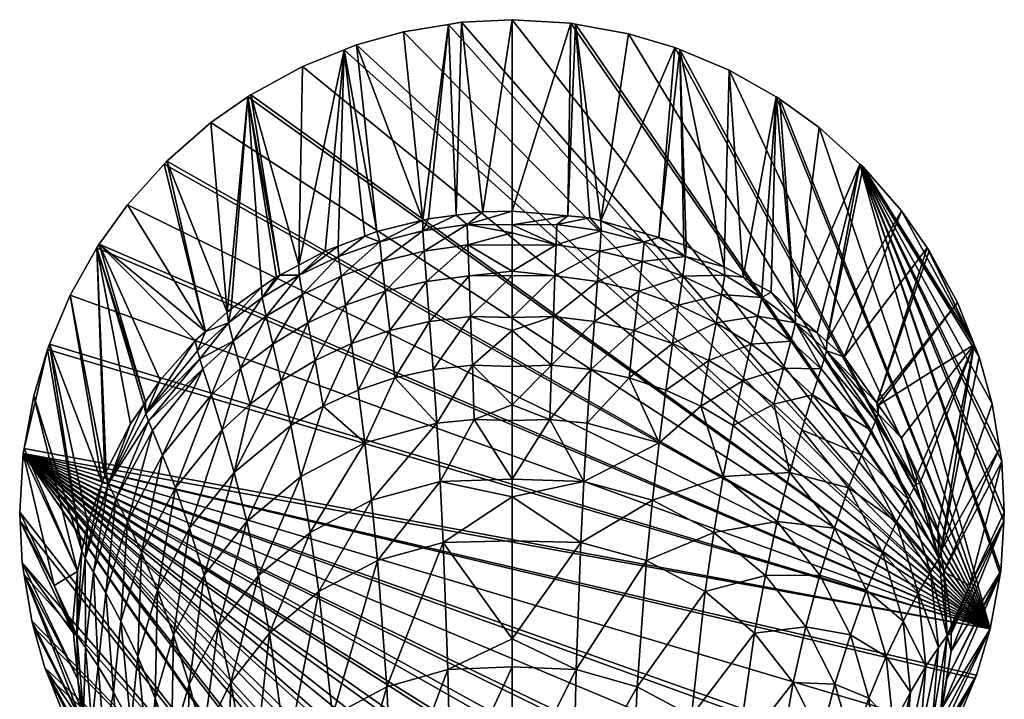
# Model space of a CAD drawing. Extents: x -0.027 to 0.027, y -0.127 to 0.027.
# Tile 11 of 11: x -0.027 to 0.027, y -0.01 to 0.027. Entities that reach past the tile are written whole.
import ezdxf

# ---------------------------------------------------------------- set-up
doc = ezdxf.new("R2010")
doc.units = 0
doc.layers.add('mesh', color=7, linetype='CONTINUOUS')

msp = doc.modelspace()

# ---------------------------------------------------------------- meshes
at = {"layer": 'mesh'}
mesh = msp.add_polyface(dxfattribs=at)
corners = [(-0.004986, 0.016309, 0.102937), (-0.006059, 0.026822), (-0.00355, 0.027235), (-0.008679, 0.026094), (-0.007552, 0.015675, 0.102565), (-0.009371, 0.025817), (-0.008222, 0.015422, 0.102418), (-0.001628, 0.016766, 0.103209), (0, 0.0275), (0, 0.016819, 0.103241), (-0.00283, 0.027353), (-0.003111, 0.016582, 0.103099), (-0.004666, 0.016388, 0.102984), (-0.009717, 0.014855, 0.10209), (-0.010429, 0.014585, 0.101934), (-0.004976, 0.015708, 0.106593), (-0.002504, 0.016072, 0.106827), (0, 0.016038, 0.106885), (-0.002465, 0.014921, 0.110352), (0, 0.014903, 0.110402), (0, 0.013466, 0.113423), (0, 0.015598, 0.10894), (-0.007385, 0.015104, 0.106221), (-0.002399, 0.013197, 0.113631), (-0.004771, 0.012885, 0.113371), (-0.0097, 0.014274, 0.105715), (-0.009551, 0.013182, 0.109183), (-0.007272, 0.013993, 0.10971), (-0.0049, 0.014577, 0.110101), (-0.007081, 0.012335, 0.112967), (-0.011895, 0.01323, 0.105084), (0.026719, -0.006502), (-0.011702, 0.024885), (-0.014589, 0.023309)]
mesh.append_faces([[corners[k] for k in face] for face in [(0, 1, 2, 2), (0, 3, 1, 1), (4, 3, 0, 0), (4, 5, 3, 3), (6, 5, 4, 4), (7, 8, 9, 9), (7, 10, 8, 8), (11, 10, 7, 7), (11, 2, 10, 10), (12, 2, 11, 11), (12, 0, 2, 2), (5, 13, 14, 14), (6, 13, 5, 5), (15, 12, 11, 11), (16, 9, 17, 17), (16, 7, 9, 9), (18, 19, 20, 20), (18, 21, 19, 19), (22, 4, 0, 0), (23, 18, 20, 20), (23, 24, 18, 18), (22, 6, 4, 4), (22, 25, 6, 6), (26, 25, 22, 22), (15, 0, 12, 12), (15, 22, 0, 0), (27, 22, 15, 15), (27, 26, 22, 22), (16, 11, 7, 7), (16, 15, 11, 11), (28, 15, 16, 16), (28, 27, 15, 15), (29, 27, 28, 28), (28, 18, 24, 24), (16, 18, 28, 28), (16, 21, 18, 18), (17, 21, 16, 16), (25, 13, 6, 6), (25, 30, 13, 13), (31, 32, 33, 33), (31, 5, 32, 32)]])
mesh = msp.add_polyface(dxfattribs=at)
corners = [(0.00497, 0.016265, 0.102922), (0.003553, 0.027253), (0.006502, 0.026719), (0.009378, 0.025833), (0.011853, 0.013711, 0.101447), (0.009726, 0.014871, 0.102117), (0.012125, 0.024682), (0.009095, 0.025952), (0.008203, 0.015339, 0.102387), (0.009603, 0.014938, 0.102155), (0.003284, 0.027302), (0, 0.016819, 0.103241), (0, 0.0275), (0.00311, 0.016551, 0.103086), (0.004343, 0.016445, 0.103025), (0.002465, 0.014921, 0.110352), (0, 0.014903, 0.110402), (0, 0.015598, 0.10894), (0, 0.016038, 0.106885), (0.002504, 0.016072, 0.106827), (0.004976, 0.015708, 0.106593), (0.007385, 0.015104, 0.106221), (0.0097, 0.014274, 0.105715), (0.007272, 0.013993, 0.10971), (0.0049, 0.014577, 0.110101), (0.004771, 0.012885, 0.113371), (0.002399, 0.013197, 0.113631), (0, 0.013466, 0.113423), (0.026719, -0.006502), (-0.006059, 0.026822), (-0.008679, 0.026094), (-0.00355, 0.027235), (-0.00283, 0.027353)]
mesh.append_faces([[corners[k] for k in face] for face in [(0, 1, 2, 2), (3, 4, 5, 5), (6, 4, 3, 3), (7, 0, 2, 2), (7, 8, 0, 0), (3, 8, 7, 7), (3, 9, 8, 8), (5, 9, 3, 3), (10, 11, 12, 12), (10, 13, 11, 11), (1, 13, 10, 10), (1, 14, 13, 13), (0, 14, 1, 1), (15, 16, 17, 17), (18, 15, 17, 17), (14, 19, 13, 13), (14, 20, 19, 19), (0, 20, 14, 14), (0, 21, 20, 20), (8, 21, 0, 0), (8, 22, 21, 21), (9, 22, 8, 8), (22, 5, 4, 4), (9, 5, 22, 22), (23, 21, 22, 22), (24, 21, 23, 23), (24, 20, 21, 21), (15, 20, 24, 24), (15, 19, 20, 20), (18, 19, 15, 15), (18, 13, 19, 19), (11, 13, 18, 18), (25, 24, 23, 23), (26, 15, 24, 24), (27, 15, 26, 26), (27, 16, 15, 15), (28, 29, 30, 30), (28, 31, 29, 29), (28, 32, 31, 31), (28, 10, 12, 12), (28, 1, 10, 10)]])
mesh = msp.add_polyface(dxfattribs=at)
corners = [(0.023959, -0.002165, 0.092281), (0.025817, 0.009372), (0.026094, 0.008679), (0.02047, 0.00597, 0.096977), (0.020372, 0.006108, 0.097057), (0.024885, 0.011702), (0.021761, 0.004148, 0.095926), (0.022603, 0.002036, 0.094706), (0.018548, 0.008682, 0.098543), (0.02319, 0.01476), (0.015843, 0.010579, 0.103492), (0.015826, 0.011086, 0.099931), (0.017038, 0.010016, 0.099313), (0.017566, 0.009013, 0.102554), (0.017592, 0.009526, 0.099031), (0.020456, 0.005496, 0.100448), (0.017439, 0.008571, 0.104261), (0.020296, 0.005082, 0.102129), (0.020083, 0.004565, 0.103776), (0.017265, 0.008016, 0.10593), (0.01558, 0.009555, 0.106893), (0.013724, 0.010942, 0.107763), (0.016792, 0.006549, 0.10911), (0.015159, 0.008045, 0.11009), (0.013358, 0.009392, 0.110977), (0.011399, 0.01057, 0.11176), (0.014619, 0.006043, 0.112992), (0.01235, 0.004842, 0.116434), (0.012885, 0.007339, 0.113887), (0.010997, 0.00847, 0.114677), (0.010541, 0.005922, 0.117223), (0.019437, 0.019436), (0.027235, 0.00355), (0.026822, 0.006058), (0.0275, 0), (0.027353, 0.00283), (0.027302, -0.003284), (0.02747, -0.00049), (0, 0.0275), (-0.00283, 0.027353), (0.026719, -0.006502), (0.012125, 0.024682), (0.009378, 0.025833), (0.017166, 0.021483), (0.014969, 0.023067), (0.006502, 0.026719), (0.003553, 0.027253)]
mesh.append_faces([[corners[k] for k in face] for face in [(0, 1, 2, 2), (3, 4, 5, 5), (1, 3, 5, 5), (1, 6, 3, 3), (7, 6, 1, 1), (8, 9, 4, 4), (10, 11, 12, 12), (13, 14, 8, 8), (13, 12, 14, 14), (4, 3, 15, 15), (13, 10, 12, 12), (13, 16, 10, 10), (17, 16, 13, 13), (18, 16, 17, 17), (19, 16, 18, 18), (19, 10, 16, 16), (20, 10, 19, 19), (20, 21, 10, 10), (22, 19, 18, 18), (23, 19, 22, 22), (23, 20, 19, 19), (24, 20, 23, 23), (24, 21, 20, 20), (25, 21, 24, 24), (13, 15, 17, 17), (13, 4, 15, 15), (8, 4, 13, 13), (26, 27, 28, 28), (29, 28, 30, 30), (26, 23, 22, 22), (28, 23, 26, 26), (28, 24, 23, 23), (29, 24, 28, 28), (29, 25, 24, 24), (31, 32, 33, 33), (31, 34, 35, 35), (36, 37, 31, 31), (38, 39, 40, 40), (41, 42, 40, 40), (43, 44, 40, 40), (45, 46, 40, 40)]])
mesh = msp.add_polyface(dxfattribs=at)
corners = [(0.015826, 0.011086, 0.099931), (0.014758, 0.023186), (0.014969, 0.023067), (0.017592, 0.009526, 0.099031), (0.017038, 0.010016, 0.099313), (0.019437, 0.019436), (0.020372, 0.006108, 0.097057), (0.023309, 0.014589), (0.024885, 0.011702), (0.02319, 0.01476), (0.018548, 0.008682, 0.098543), (0.021752, 0.016824), (0.019607, 0.019282), (0.014472, 0.012281, 0.100621), (0.017166, 0.021483), (0.012125, 0.024682), (0.012913, 0.013132, 0.101112), (0.011853, 0.013711, 0.101447), (0.013982, 0.012548, 0.100775), (0.013724, 0.010942, 0.107763), (0.013949, 0.011991, 0.10434), (0.015843, 0.010579, 0.103492), (0.011895, 0.01323, 0.105084), (0.0097, 0.014274, 0.105715), (0.011708, 0.012159, 0.108531), (0.009551, 0.013182, 0.109183), (0.011399, 0.01057, 0.11176), (0.025817, 0.009372), (0.026822, 0.006058), (0.026094, 0.008679), (0.027353, 0.00283), (0.027235, 0.00355), (0.026719, -0.006502), (0.009095, 0.025952), (0.006502, 0.026719), (0.009378, 0.025833)]
mesh.append_faces([[corners[k] for k in face] for face in [(0, 1, 2, 2), (3, 4, 5, 5), (6, 7, 8, 8), (6, 9, 7, 7), (10, 11, 9, 9), (3, 11, 10, 10), (3, 12, 11, 11), (5, 12, 3, 3), (13, 1, 0, 0), (0, 5, 4, 4), (0, 14, 5, 5), (2, 14, 0, 0), (15, 16, 17, 17), (1, 16, 15, 15), (1, 18, 16, 16), (13, 18, 1, 1), (19, 20, 21, 21), (21, 13, 0, 0), (20, 13, 21, 21), (20, 18, 13, 13), (20, 16, 18, 18), (22, 16, 20, 20), (22, 17, 16, 16), (23, 17, 22, 22), (24, 20, 19, 19), (24, 22, 20, 20), (25, 22, 24, 24), (26, 24, 19, 19), (27, 9, 11, 11), (27, 7, 9, 9), (8, 7, 27, 27), (5, 28, 29, 29), (30, 31, 5, 5), (27, 5, 29, 29), (27, 12, 5, 5), (11, 12, 27, 27), (32, 1, 15, 15), (32, 2, 1, 1), (32, 33, 34, 34), (32, 35, 33, 33), (14, 32, 5, 5)]])
mesh = msp.add_polyface(dxfattribs=at)
corners = [(0.002399, 0.013197, 0.113631), (0, 0.013227, 0.113717), (0, 0.013466, 0.113423), (0.009551, 0.013182, 0.109183), (0.0097, 0.014274, 0.105715), (0.011895, 0.01323, 0.105084), (0.007272, 0.013993, 0.10971), (0.0093, 0.011558, 0.112428), (0.011708, 0.012159, 0.108531), (0.011399, 0.01057, 0.11176), (0.007081, 0.012335, 0.112967), (0.004771, 0.012885, 0.113371), (0.0049, 0.014577, 0.110101), (0.002312, 0.010929, 0.116562), (0, 0.010144, 0.117501), (0, 0.010873, 0.116607), (0.002213, 0.008215, 0.11909), (0.0046, 0.010657, 0.1163), (0, 0.008129, 0.119095), (0, 0.005995, 0.120784), (0.002112, 0.005173, 0.121227), (0.00683, 0.010147, 0.115894), (0.004407, 0.007978, 0.118835), (0.006545, 0.007508, 0.118433), (0.008972, 0.009413, 0.11535), (0.008599, 0.006817, 0.117893), (0.010997, 0.00847, 0.114677), (0.004208, 0.004964, 0.120981), (0.008216, 0.003874, 0.120056), (0.010541, 0.005922, 0.117223), (-0.019436, 0.019437), (-0.021483, 0.017166), (0.026719, -0.006502), (-0.014589, 0.023309), (-0.01476, 0.02319), (-0.016824, 0.021752), (-0.008679, 0.026094), (-0.009371, 0.025817)]
mesh.append_faces([[corners[k] for k in face] for face in [(0, 1, 2, 2), (3, 4, 5, 5), (6, 4, 3, 3), (7, 8, 9, 9), (7, 3, 8, 8), (10, 3, 7, 7), (10, 6, 3, 3), (11, 6, 10, 10), (0, 12, 11, 11), (13, 14, 15, 15), (13, 16, 14, 14), (17, 16, 13, 13), (16, 18, 14, 14), (16, 19, 18, 18), (20, 19, 16, 16), (21, 22, 17, 17), (21, 23, 22, 22), (24, 23, 21, 21), (24, 25, 23, 23), (26, 25, 24, 24), (23, 27, 22, 22), (25, 28, 23, 23), (26, 29, 25, 25), (22, 16, 17, 17), (22, 20, 16, 16), (27, 20, 22, 22), (24, 9, 26, 26), (24, 7, 9, 9), (21, 7, 24, 24), (21, 10, 7, 7), (17, 10, 21, 21), (17, 11, 10, 10), (13, 11, 17, 17), (13, 0, 11, 11), (15, 0, 13, 13), (15, 1, 0, 0), (30, 31, 32, 32), (33, 34, 32, 32), (34, 35, 32, 32), (36, 37, 32, 32)]])
mesh = msp.add_polyface(dxfattribs=at)
corners = [(-0.009371, 0.025817), (-0.010429, 0.014585, 0.101934), (-0.011915, 0.0138, 0.101484), (-0.019282, 0.019607), (-0.017113, 0.010099, 0.09936), (-0.019436, 0.019437), (-0.015919, 0.011166, 0.099974), (-0.016824, 0.021752), (-0.01476, 0.02319), (-0.015696, 0.011366, 0.100089), (-0.013984, 0.012564, 0.100775), (-0.011702, 0.024885), (-0.014589, 0.023309), (-0.012973, 0.013241, 0.101163), (-0.013153, 0.013146, 0.101109), (-0.021483, 0.017166), (-0.023067, 0.014969), (-0.017689, 0.009585, 0.099064), (-0.020465, 0.006172, 0.097093), (-0.023186, 0.014759), (-0.019644, 0.007372, 0.097786), (-0.022741, 0.002078, 0.09473), (-0.024682, 0.012125), (-0.015843, 0.010579, 0.103492), (-0.011895, 0.01323, 0.105084), (-0.009717, 0.014855, 0.10209), (-0.013949, 0.011991, 0.10434), (-0.017566, 0.009013, 0.102554), (-0.017439, 0.008571, 0.104261), (-0.011399, 0.01057, 0.11176), (-0.013358, 0.009392, 0.110977), (-0.011708, 0.012159, 0.108531), (-0.013724, 0.010942, 0.107763), (-0.01558, 0.009555, 0.106893), (-0.015159, 0.008045, 0.11009), (-0.0097, 0.014274, 0.105715)]
mesh.append_faces([[corners[k] for k in face] for face in [(0, 1, 2, 2), (3, 4, 5, 5), (3, 6, 4, 4), (7, 6, 3, 3), (8, 6, 7, 7), (8, 9, 6, 6), (10, 9, 8, 8), (2, 11, 0, 0), (2, 12, 11, 11), (13, 12, 2, 2), (13, 8, 12, 12), (14, 8, 13, 13), (14, 10, 8, 8), (4, 15, 5, 5), (4, 16, 15, 15), (17, 16, 4, 4), (16, 18, 19, 19), (17, 20, 16, 16), (19, 21, 22, 22), (23, 6, 9, 9), (24, 2, 1, 1), (25, 24, 1, 1), (10, 23, 9, 9), (26, 14, 13, 13), (23, 4, 6, 6), (23, 27, 4, 4), (28, 27, 23, 23), (29, 30, 31, 31), (24, 13, 2, 2), (24, 26, 13, 13), (32, 26, 24, 24), (32, 33, 26, 26), (34, 33, 32, 32), (26, 10, 14, 14), (26, 23, 10, 10), (33, 23, 26, 26), (33, 28, 23, 23), (31, 24, 35, 35), (31, 32, 24, 24), (30, 32, 31, 31), (30, 34, 32, 32)]])
mesh = msp.add_polyface(dxfattribs=at)
corners = [(-0.002312, 0.010929, 0.116562), (0, 0.010873, 0.116607), (0, 0.010144, 0.117501), (0, 0.013227, 0.113717), (0, 0.008129, 0.119095), (-0.002213, 0.008215, 0.11909), (-0.004407, 0.007978, 0.118835), (-0.004208, 0.004964, 0.120981), (-0.0046, 0.010657, 0.1163), (-0.004771, 0.012885, 0.113371), (-0.002399, 0.013197, 0.113631), (-0.00683, 0.010147, 0.115894), (-0.006545, 0.007508, 0.118433), (-0.008599, 0.006817, 0.117893), (-0.008216, 0.003874, 0.120056), (-0.009551, 0.013182, 0.109183), (-0.011708, 0.012159, 0.108531), (-0.0097, 0.014274, 0.105715), (-0.011399, 0.01057, 0.11176), (0, 0.005995, 0.120784), (0, 0.005113, 0.121265), (-0.002112, 0.005173, 0.121227), (-0.0093, 0.011558, 0.112428), (-0.007272, 0.013993, 0.10971), (-0.010997, 0.00847, 0.114677), (-0.007081, 0.012335, 0.112967), (-0.008972, 0.009413, 0.11535), (-0.010541, 0.005922, 0.117223), (0, 0.013466, 0.113423), (-0.0049, 0.014577, 0.110101), (0.026719, -0.006502), (-0.021483, 0.017166), (-0.023067, 0.014969), (-0.019282, 0.019607), (-0.019436, 0.019437), (-0.016824, 0.021752)]
mesh.append_faces([[corners[k] for k in face] for face in [(0, 1, 2, 2), (0, 3, 1, 1), (2, 4, 5, 5), (5, 0, 2, 2), (5, 6, 0, 0), (7, 6, 5, 5), (8, 9, 10, 10), (8, 11, 9, 9), (12, 11, 8, 8), (12, 13, 11, 11), (14, 13, 12, 12), (15, 16, 17, 17), (18, 16, 15, 15), (19, 20, 21, 21), (5, 21, 7, 7), (5, 19, 21, 21), (4, 19, 5, 5), (22, 15, 23, 23), (22, 18, 15, 15), (24, 18, 22, 22), (25, 22, 23, 23), (26, 22, 25, 25), (26, 24, 22, 22), (27, 24, 26, 26), (12, 7, 14, 14), (12, 6, 7, 7), (8, 6, 12, 12), (8, 0, 6, 6), (10, 0, 8, 8), (10, 3, 0, 0), (28, 3, 10, 10), (27, 13, 14, 14), (26, 13, 27, 27), (26, 11, 13, 13), (25, 11, 26, 26), (25, 9, 11, 11), (29, 9, 25, 25), (30, 31, 32, 32), (30, 33, 34, 34), (30, 35, 33, 33)]])
mesh = msp.add_polyface(dxfattribs=at)
corners = [(0.025572, -0.004097, 0.058595), (0.0275, 0), (0.02747, -0.00049), (0.024538, -0.006763, 0.089626), (0.024527, -0.007755, 0.089053), (0.027302, -0.003284), (0.027268, -0.003472), (0.024282, -0.00931, 0.088156), (0.024543, -0.006287, 0.089901), (0.024123, -0.003323, 0.091612), (0.027353, 0.00283), (0.027235, 0.00355), (0.023959, -0.002165, 0.092281), (0.026822, 0.006058), (0.026094, 0.008679), (0.025817, 0.009372), (0.022778, 0.001597, 0.094453), (0.022603, 0.002036, 0.094706), (0.023783, -0.000925, 0.092997), (0.020083, 0.004565, 0.103776), (0.020296, 0.005082, 0.102129), (0.022124, 0.000733, 0.101384), (0.021761, 0.004148, 0.095926), (0.020456, 0.005496, 0.100448), (0.02047, 0.00597, 0.096977), (0.022555, 0.001584, 0.098104), (0.023849, -0.002584, 0.095605), (0.024312, -0.006889, 0.093023), (0.021485, -0.000533, 0.104495), (0.023379, -0.003347, 0.098838), (0.022692, -0.0045, 0.101913), (0.019517, 0.003193, 0.106921), (0.019803, -0.00436, 0.109908), (0.020688, -0.002239, 0.107356), (0.021841, -0.006073, 0.104757), (0.019437, 0.019436), (0.026719, -0.006502)]
mesh.append_faces([[corners[k] for k in face] for face in [(0, 1, 2, 2), (2, 3, 0, 0), (2, 4, 3, 3), (5, 4, 2, 2), (6, 7, 5, 5), (0, 8, 9, 9), (10, 1, 0, 0), (9, 10, 0, 0), (9, 11, 10, 10), (12, 11, 9, 9), (12, 13, 11, 11), (14, 13, 12, 12), (15, 16, 17, 17), (15, 18, 16, 16), (12, 18, 15, 15), (19, 20, 21, 21), (22, 23, 24, 24), (22, 25, 23, 23), (17, 25, 22, 22), (16, 25, 17, 17), (16, 26, 25, 25), (18, 26, 16, 16), (27, 9, 8, 8), (26, 9, 27, 27), (26, 12, 9, 9), (18, 12, 26, 26), (28, 29, 30, 30), (28, 21, 29, 29), (31, 21, 28, 28), (31, 19, 21, 21), (29, 26, 27, 27), (21, 26, 29, 29), (21, 25, 26, 26), (20, 25, 21, 21), (20, 23, 25, 25), (32, 33, 34, 34), (33, 30, 34, 34), (33, 28, 30, 30), (35, 6, 5, 5), (35, 2, 1, 1), (35, 36, 6, 6)]])
mesh = msp.add_polyface(dxfattribs=at)
corners = [(-0.023186, 0.014759), (-0.020567, 0.006022, 0.097007), (-0.021313, 0.004932, 0.096377), (-0.020465, 0.006172, 0.097093), (-0.023067, 0.014969), (-0.019644, 0.007372, 0.097786), (-0.024682, 0.012125), (-0.022895, 0.001645, 0.094479), (-0.025833, 0.009378), (-0.022674, 0.002268, 0.09484), (-0.022741, 0.002078, 0.09473), (-0.024032, -0.002158, 0.092281), (-0.025952, 0.009095), (-0.026719, 0.006502), (-0.017689, 0.009585, 0.099064), (-0.020456, 0.005496, 0.100448), (-0.017566, 0.009013, 0.102554), (-0.017113, 0.010099, 0.09936), (-0.022555, 0.001584, 0.098104), (-0.017439, 0.008571, 0.104261), (-0.020296, 0.005082, 0.102129), (-0.012885, 0.007339, 0.113887), (-0.013358, 0.009392, 0.110977), (-0.011399, 0.01057, 0.11176), (-0.014619, 0.006043, 0.112992), (-0.015512, 0.002217, 0.114554), (-0.019517, 0.003193, 0.106921), (-0.020083, 0.004565, 0.103776), (-0.017265, 0.008016, 0.10593), (-0.010997, 0.00847, 0.114677), (-0.01235, 0.004842, 0.116434), (-0.015159, 0.008045, 0.11009), (-0.016792, 0.006549, 0.10911), (-0.01558, 0.009555, 0.106893), (-0.016189, 0.004601, 0.112005), (-0.018804, 0.001362, 0.109799), (-0.010541, 0.005922, 0.117223), (-0.011801, 0.00199, 0.118612), (-0.027253, 0.003553), (0.026719, -0.006502)]
mesh.append_faces([[corners[k] for k in face] for face in [(0, 1, 2, 2), (0, 3, 1, 1), (4, 5, 3, 3), (6, 7, 8, 8), (0, 9, 10, 10), (2, 9, 0, 0), (11, 12, 8, 8), (11, 13, 12, 12), (14, 15, 5, 5), (14, 16, 15, 15), (17, 16, 14, 14), (15, 3, 5, 5), (15, 1, 3, 3), (18, 1, 15, 15), (19, 15, 16, 16), (20, 15, 19, 19), (21, 22, 23, 23), (21, 24, 22, 22), (25, 24, 21, 21), (26, 27, 28, 28), (29, 21, 23, 23), (30, 21, 29, 29), (30, 25, 21, 21), (31, 32, 33, 33), (34, 32, 31, 31), (34, 35, 32, 32), (36, 30, 29, 29), (37, 30, 36, 36), (32, 28, 33, 33), (32, 26, 28, 28), (28, 19, 33, 33), (28, 20, 19, 19), (27, 20, 28, 28), (24, 31, 22, 22), (24, 34, 31, 31), (25, 34, 24, 24), (38, 12, 13, 13), (39, 8, 12, 12), (39, 6, 8, 8), (39, 4, 0, 0)]])
mesh = msp.add_polyface(dxfattribs=at)
corners = [(0.003848, -0.001691, 0.124304), (0, -0.001591, 0.124495), (0, 0.000865, 0.123578), (0.003581, -0.008785, 0.126708), (0, -0.008634, 0.126934), (0, -0.007063, 0.126537), (0, -0.01587, 0.128761), (0.006992, -0.00974, 0.125833), (0.00342, -0.01607, 0.128549), (0.010033, -0.011371, 0.124447), (0.006662, -0.017008, 0.12767), (0.01258, -0.013535, 0.122652), (0.00954, -0.018559, 0.126288), (0.007518, -0.002688, 0.123413), (0.010797, -0.004425, 0.122004), (0.013551, -0.006747, 0.120177), (0.011801, 0.00199, 0.118612), (0.008216, 0.003874, 0.120056), (0.010541, 0.005922, 0.117223), (0.006545, 0.007508, 0.118433), (0.004208, 0.004964, 0.120981), (0.008599, 0.006817, 0.117893), (0.002112, 0.005173, 0.121227), (0, 0.005113, 0.121265), (0, 0.005995, 0.120784), (0, 0.001838, 0.123049), (0.004018, 0.001717, 0.122785), (0.00785, 0.000682, 0.121878), (0.011276, -0.001123, 0.120452), (0.01235, 0.004842, 0.116434), (0.012885, 0.007339, 0.113887), (0.014156, -0.003537, 0.118605), (-0.027302, 0.003284), (0.023067, -0.014969), (0.023253, -0.014641), (0.019282, -0.019607), (0.019544, -0.019316), (-0.023186, 0.014759), (-0.024682, 0.012125), (0.026719, -0.006502), (0.024682, -0.012125), (0.025875, -0.009278), (0.021482, -0.017166)]
mesh.append_faces([[corners[k] for k in face] for face in [(0, 1, 2, 2), (3, 4, 5, 5), (3, 6, 4, 4), (7, 8, 3, 3), (9, 10, 7, 7), (11, 12, 9, 9), (0, 5, 1, 1), (0, 3, 5, 5), (13, 3, 0, 0), (13, 7, 3, 3), (14, 7, 13, 13), (14, 9, 7, 7), (15, 9, 14, 14), (15, 11, 9, 9), (16, 17, 18, 18), (19, 17, 20, 20), (21, 18, 17, 17), (22, 23, 24, 24), (22, 25, 23, 23), (26, 25, 22, 22), (20, 26, 22, 22), (17, 26, 20, 20), (17, 27, 26, 26), (16, 27, 17, 17), (16, 28, 27, 27), (18, 29, 16, 16), (18, 30, 29, 29), (26, 2, 25, 25), (26, 0, 2, 2), (27, 0, 26, 26), (27, 13, 0, 0), (28, 13, 27, 27), (28, 14, 13, 13), (31, 14, 28, 28), (32, 33, 34, 34), (32, 35, 36, 36), (37, 38, 39, 39), (32, 40, 41, 41), (32, 42, 33, 33), (32, 36, 42, 42)]])
mesh = msp.add_polyface(dxfattribs=at)
corners = [(-0.024519, -0.006527, 0.089762), (-0.025572, -0.004097, 0.058595), (-0.024543, -0.006287, 0.089901), (-0.024496, -0.006759, 0.089628), (-0.027353, -0.00283), (-0.024244, -0.009312, 0.088154), (-0.027248, -0.003469), (-0.027474, -0.000491), (-0.0275, 0), (-0.025833, 0.009378), (-0.023699, -0.000626, 0.093164), (-0.024032, -0.002158, 0.092281), (-0.022895, 0.001645, 0.094479), (-0.024682, 0.012125), (-0.022741, 0.002078, 0.09473), (-0.027302, 0.003284), (-0.022555, 0.001584, 0.098104), (-0.022674, 0.002268, 0.09484), (-0.021313, 0.004932, 0.096377), (-0.020567, 0.006022, 0.097007), (-0.023849, -0.002584, 0.095605), (-0.024312, -0.006889, 0.093023), (-0.022124, 0.000733, 0.101384), (-0.020296, 0.005082, 0.102129), (-0.023379, -0.003347, 0.098838), (-0.022692, -0.0045, 0.101913), (-0.023124, -0.008601, 0.099247), (-0.023829, -0.007561, 0.096207), (-0.020688, -0.002239, 0.107356), (-0.021841, -0.006073, 0.104757), (-0.021485, -0.000533, 0.104495), (-0.020899, -0.008052, 0.10731), (-0.022252, -0.010042, 0.102071), (-0.006728, -0.026652), (-0.024278, -0.0033, 0.091622), (-0.026719, 0.006502), (-0.027253, 0.003553)]
mesh.append_faces([[corners[k] for k in face] for face in [(0, 1, 2, 2), (0, 3, 1, 1), (4, 5, 6, 6), (7, 3, 4, 4), (7, 1, 3, 3), (8, 1, 7, 7), (9, 10, 11, 11), (9, 12, 10, 10), (13, 14, 12, 12), (1, 8, 15, 15), (16, 14, 17, 17), (16, 18, 19, 19), (17, 18, 16, 16), (20, 10, 12, 12), (21, 0, 2, 2), (3, 0, 21, 21), (22, 16, 23, 23), (22, 24, 16, 16), (25, 24, 22, 22), (25, 26, 24, 24), (16, 12, 14, 14), (16, 20, 12, 12), (24, 20, 16, 16), (24, 27, 20, 20), (26, 27, 24, 24), (28, 29, 30, 30), (31, 29, 28, 28), (30, 25, 22, 22), (29, 25, 30, 30), (29, 32, 25, 25), (20, 11, 10, 10), (20, 21, 11, 11), (27, 21, 20, 20), (8, 33, 15, 15), (34, 2, 1, 1), (34, 35, 11, 11), (34, 36, 35, 35), (34, 15, 36, 36), (1, 15, 34, 34), (11, 21, 34, 34), (21, 2, 34, 34)]])
mesh = msp.add_polyface(dxfattribs=at)
corners = [(-0.006992, -0.00974, 0.125833), (-0.003581, -0.008785, 0.126708), (-0.006662, -0.017008, 0.12767), (-0.003848, -0.001691, 0.124304), (-0.002112, 0.005173, 0.121227), (0, 0.001838, 0.123049), (-0.004018, 0.001717, 0.122785), (0, 0.005113, 0.121265), (0, -0.008634, 0.126934), (-0.00342, -0.01607, 0.128549), (0, -0.007063, 0.126537), (0, -0.001591, 0.124495), (0, 0.000865, 0.123578), (-0.010797, -0.004425, 0.122004), (-0.010033, -0.011371, 0.124447), (-0.01258, -0.013535, 0.122652), (-0.007518, -0.002688, 0.123413), (-0.00785, 0.000682, 0.121878), (-0.004208, 0.004964, 0.120981), (-0.014819, -0.000525, 0.116746), (-0.015512, 0.002217, 0.114554), (-0.01235, 0.004842, 0.116434), (-0.011801, 0.00199, 0.118612), (-0.014156, -0.003537, 0.118605), (-0.013551, -0.006747, 0.120177), (-0.011276, -0.001123, 0.120452), (-0.008216, 0.003874, 0.120056), (-0.010541, 0.005922, 0.117223), (0, -0.0275), (0.000814, -0.027458), (-0.027302, 0.003284), (0.017324, -0.021315), (0.019282, -0.019607), (0.014589, -0.023309), (0.014915, -0.023082), (0.009572, -0.025737), (0.011702, -0.024886), (0.006058, -0.026823), (0.006724, -0.026637), (0.023253, -0.014641), (0.024682, -0.012125), (-0.027253, 0.003553), (0.026719, -0.006502), (-0.025952, 0.009095), (0.025952, -0.009095)]
mesh.append_faces([[corners[k] for k in face] for face in [(0, 1, 2, 2), (3, 1, 0, 0), (4, 5, 6, 6), (4, 7, 5, 5), (1, 8, 9, 9), (1, 10, 8, 8), (3, 10, 1, 1), (3, 11, 10, 10), (12, 11, 3, 3), (13, 14, 15, 15), (13, 16, 14, 14), (17, 16, 13, 13), (17, 6, 16, 16), (18, 6, 17, 17), (18, 4, 6, 6), (16, 0, 14, 14), (16, 3, 0, 0), (6, 3, 16, 16), (6, 12, 3, 3), (5, 12, 6, 6), (19, 20, 21, 21), (22, 19, 21, 21), (23, 19, 22, 22), (24, 13, 15, 15), (25, 13, 24, 24), (25, 17, 13, 13), (26, 17, 25, 25), (26, 18, 17, 17), (23, 25, 24, 24), (22, 25, 23, 23), (22, 26, 25, 25), (27, 26, 22, 22), (28, 29, 30, 30), (31, 32, 30, 30), (33, 34, 30, 30), (35, 36, 30, 30), (37, 38, 30, 30), (39, 40, 30, 30), (41, 42, 43, 43), (30, 42, 41, 41), (44, 42, 30, 30)]])
mesh = msp.add_polyface(dxfattribs=at)
corners = [(-0.020296, 0.005082, 0.102129), (-0.022555, 0.001584, 0.098104), (-0.020456, 0.005496, 0.100448), (-0.019517, 0.003193, 0.106921), (-0.021485, -0.000533, 0.104495), (-0.020083, 0.004565, 0.103776), (-0.020688, -0.002239, 0.107356), (-0.020304, -0.014059, 0.106879), (-0.021287, -0.011877, 0.104624), (-0.020899, -0.008052, 0.10731), (-0.02097, -0.015744, 0.101918), (-0.014819, -0.000525, 0.116746), (-0.017196, -0.003513, 0.114556), (-0.015512, 0.002217, 0.114554), (-0.016421, -0.006405, 0.116436), (-0.018042, -0.009598, 0.114034), (-0.017258, -0.012569, 0.115659), (-0.01819, -0.015833, 0.113137), (-0.018009, -0.000896, 0.11235), (-0.018804, 0.001362, 0.109799), (-0.016189, 0.004601, 0.112005), (-0.019803, -0.00436, 0.109908), (-0.018902, -0.006839, 0.112129), (-0.01994, -0.010385, 0.109547), (-0.019025, -0.013, 0.111479), (-0.019366, -0.016525, 0.10884), (-0.014156, -0.003537, 0.118605), (-0.015713, -0.009504, 0.118032), (-0.015992, -0.01892, 0.118236), (-0.016792, 0.006549, 0.10911), (-0.013551, -0.006747, 0.120177), (-0.01258, -0.013535, 0.122652), (-0.014573, -0.016089, 0.120552), (-0.022124, 0.000733, 0.101384), (-0.003791, -0.02721), (-0.003284, -0.027302), (-0.027302, 0.003284), (-0.0275, 0), (-0.027474, -0.000491), (-0.006728, -0.026652)]
mesh.append_faces([[corners[k] for k in face] for face in [(0, 1, 2, 2), (3, 4, 5, 5), (6, 4, 3, 3), (7, 8, 9, 9), (7, 10, 8, 8), (11, 12, 13, 13), (14, 12, 11, 11), (14, 15, 12, 12), (16, 15, 14, 14), (16, 17, 15, 15), (18, 19, 20, 20), (18, 21, 19, 19), (22, 21, 18, 18), (22, 23, 21, 21), (24, 23, 22, 22), (24, 25, 23, 23), (26, 14, 11, 11), (27, 14, 26, 26), (27, 16, 14, 14), (28, 16, 27, 27), (19, 3, 29, 29), (19, 6, 3, 3), (21, 6, 19, 19), (21, 9, 6, 6), (23, 9, 21, 21), (23, 7, 9, 9), (25, 7, 23, 23), (30, 31, 32, 32), (5, 33, 0, 0), (4, 33, 5, 5), (27, 30, 32, 32), (26, 30, 27, 27), (13, 18, 20, 20), (12, 18, 13, 13), (12, 22, 18, 18), (15, 22, 12, 12), (15, 24, 22, 22), (17, 24, 15, 15), (34, 35, 36, 36), (37, 38, 39, 39)]])
mesh = msp.add_polyface(dxfattribs=at)
corners = [(0.015713, -0.009504, 0.118032), (0.01258, -0.013535, 0.122652), (0.013551, -0.006747, 0.120177), (0.014573, -0.016089, 0.120552), (0.017258, -0.012569, 0.115659), (0.016792, 0.006549, 0.10911), (0.020083, 0.004565, 0.103776), (0.019517, 0.003193, 0.106921), (0.014619, 0.006043, 0.112992), (0.015512, 0.002217, 0.114554), (0.01235, 0.004842, 0.116434), (0.018009, -0.000896, 0.11235), (0.020688, -0.002239, 0.107356), (0.019803, -0.00436, 0.109908), (0.018804, 0.001362, 0.109799), (0.016189, 0.004601, 0.112005), (0.014819, -0.000525, 0.116746), (0.011276, -0.001123, 0.120452), (0.011801, 0.00199, 0.118612), (0.014156, -0.003537, 0.118605), (0.017196, -0.003513, 0.114556), (0.016421, -0.006405, 0.116436), (0.018902, -0.006839, 0.112129), (0.018042, -0.009598, 0.114034), (0.01994, -0.010385, 0.109547), (0.019025, -0.013, 0.111479), (0.020304, -0.014059, 0.106879), (0.021287, -0.011877, 0.104624), (0.020899, -0.008052, 0.10731), (0.010797, -0.004425, 0.122004), (0.021485, -0.000533, 0.104495), (0.01819, -0.015833, 0.113137), (-0.027302, 0.003284), (0.025875, -0.009278), (0.025952, -0.009095)]
mesh.append_faces([[corners[k] for k in face] for face in [(0, 1, 2, 2), (0, 3, 1, 1), (4, 3, 0, 0), (5, 6, 7, 7), (8, 9, 10, 10), (11, 12, 13, 13), (11, 14, 12, 12), (9, 14, 11, 11), (9, 15, 14, 14), (8, 15, 9, 9), (16, 17, 18, 18), (16, 19, 17, 17), (20, 19, 16, 16), (20, 21, 19, 19), (22, 21, 20, 20), (22, 23, 21, 21), (24, 23, 22, 22), (24, 25, 23, 23), (26, 25, 24, 24), (24, 27, 26, 26), (22, 28, 24, 24), (22, 13, 28, 28), (20, 13, 22, 22), (20, 11, 13, 13), (16, 11, 20, 20), (16, 9, 11, 11), (18, 9, 16, 16), (18, 10, 9, 9), (19, 2, 29, 29), (21, 2, 19, 19), (21, 0, 2, 2), (23, 0, 21, 21), (23, 4, 0, 0), (25, 4, 23, 23), (14, 30, 12, 12), (14, 7, 30, 30), (15, 7, 14, 14), (15, 5, 7, 7), (8, 5, 15, 15), (25, 31, 4, 4), (32, 33, 34, 34)]])
mesh = msp.add_polyface(dxfattribs=at)
corners = [(-0.017166, -0.021483), (-0.014183, -0.025891, 0.078582), (-0.013449, -0.026331, 0.078328), (-0.017336, -0.02133), (-0.015271, -0.025239, 0.078959), (-0.015663, -0.024864, 0.079175), (-0.009895, -0.028292, 0.077196), (-0.012125, -0.024682), (-0.012322, -0.02457), (-0.006662, -0.017008, 0.12767), (-0.006516, -0.024365, 0.129164), (-0.009302, -0.025848, 0.12777), (-0.003581, -0.008785, 0.126708), (-0.00342, -0.01607, 0.128549), (-0.004627, -0.031122, 0.131113), (-0.004004, -0.030996, 0.131237), (-0.00954, -0.018559, 0.126288), (-0.011615, -0.027755, 0.125991), (-0.006992, -0.00974, 0.125833), (-0.013943, -0.026584, 0.084341), (-0.01758, -0.02303, 0.080234), (-0.017508, -0.023504, 0.086276), (-0.01356, -0.02727, 0.087136), (-0.017019, -0.024219, 0.089133), (-0.016394, -0.025244, 0.091844), (-0.01258, -0.013535, 0.122652), (-0.011943, -0.020587, 0.12451), (-0.013816, -0.022962, 0.122441), (-0.010033, -0.011371, 0.124447), (-0.015934, -0.028352, 0.117779), (-0.016842, -0.021926, 0.115784), (-0.015992, -0.01892, 0.118236), (-0.014573, -0.016089, 0.120552), (-0.015146, -0.025582, 0.120171), (-0.015713, -0.009504, 0.118032), (-0.027302, 0.003284), (0.000814, -0.027458), (0.00283, -0.027353), (-0.000814, -0.027451), (0, -0.0275), (-0.003284, -0.027302), (-0.006502, -0.026719), (-0.003791, -0.02721), (-0.006728, -0.026652), (-0.024886, -0.011702), (-0.024707, -0.012028), (-0.009095, -0.025952), (-0.009577, -0.02575), (-0.014969, -0.023067)]
mesh.append_faces([[corners[k] for k in face] for face in [(0, 1, 2, 2), (3, 1, 0, 0), (3, 4, 1, 1), (5, 4, 3, 3), (6, 7, 8, 8), (9, 10, 11, 11), (12, 13, 9, 9), (9, 14, 10, 10), (13, 15, 9, 9), (16, 11, 17, 17), (16, 9, 11, 11), (18, 9, 16, 16), (19, 20, 21, 21), (19, 5, 20, 20), (4, 5, 19, 19), (22, 23, 24, 24), (19, 1, 4, 4), (21, 23, 19, 19), (25, 26, 27, 27), (25, 28, 26, 26), (26, 16, 17, 17), (28, 16, 26, 26), (28, 18, 16, 16), (29, 30, 31, 31), (32, 27, 33, 33), (32, 25, 27, 27), (31, 33, 29, 29), (31, 32, 33, 33), (34, 32, 31, 31), (35, 36, 37, 37), (35, 38, 39, 39), (35, 40, 38, 38), (35, 41, 42, 42), (35, 43, 41, 41), (44, 45, 43, 43), (45, 46, 43, 43), (45, 47, 46, 46), (45, 8, 7, 7), (0, 2, 48, 48), (48, 2, 8, 8), (45, 48, 8, 8)]])
mesh = msp.add_polyface(dxfattribs=at)
corners = [(-0.001725, -0.028251, 0.017014), (-0.001719, -0.028085, 0.017033), (-0.001873, -0.028079, 0.017108), (-0.000893, -0.028236, 0.016669), (-0.001139, -0.028107, 0.016748), (-0.002149, -0.028065, 0.017307), (-0.002424, -0.028051, 0.017585), (-0.002439, -0.028274, 0.017561), (-0.002725, -0.028035, 0.017889), (-0.002923, -0.028024, 0.018171), (-0.002987, -0.028305, 0.018275), (-0.002979, -0.028022, 0.01829), (-0.003273, -0.028011, 0.018907), (-0.003332, -0.028341, 0.019106), (-0.003333, -0.028011, 0.01912), (-0.003369, -0.028012, 0.019246), (-0.003332, -0.028418, 0.02089), (-0.003316, -0.02808, 0.020901), (-0.003248, -0.028099, 0.021189), (-0.003449, -0.028379, 0.019998), (-0.003433, -0.028047, 0.020401), (-0.006502, -0.026719), (-0.003436, -0.030002, 0.076209), (-0.003791, -0.02721), (-0.00342, -0.01607, 0.128549), (0, -0.030498, 0.131721), (-0.002332, -0.030656, 0.131569), (0, -0.01862, 0.129455), (-0.006662, -0.017008, 0.12767), (-0.004004, -0.030996, 0.131237), (-0.004627, -0.031122, 0.131113), (-0.003366, -0.030866, 0.131364), (0, -0.01587, 0.128761), (0, -0.008634, 0.126934), (-0.027302, 0.003284), (0.003789, -0.027195), (0.006058, -0.026823), (0.00283, -0.027353), (0.006724, -0.026637), (0.008679, -0.026094), (-0.000892, -0.028113, 0.016676), (-0.003455, -0.028031, 0.020051), (-0.003284, -0.027302), (-0.003453, -0.028702, 0.038001), (-0.000814, -0.027451), (0, -0.0275), (0, -0.028124, 0.016555)]
mesh.append_faces([[corners[k] for k in face] for face in [(0, 1, 2, 2), (3, 4, 1, 1), (5, 0, 2, 2), (6, 7, 5, 5), (8, 7, 6, 6), (9, 10, 8, 8), (10, 11, 12, 12), (9, 11, 10, 10), (13, 14, 15, 15), (16, 17, 18, 18), (19, 20, 17, 17), (21, 22, 23, 23), (23, 1, 4, 4), (2, 1, 23, 23), (23, 5, 2, 2), (23, 6, 5, 5), (8, 6, 23, 23), (23, 9, 8, 8), (23, 11, 9, 9), (12, 11, 23, 23), (23, 14, 12, 12), (23, 15, 14, 14), (24, 25, 26, 26), (24, 27, 25, 25), (28, 29, 30, 30), (24, 31, 29, 29), (26, 31, 24, 24), (24, 32, 27, 27), (24, 33, 32, 32), (34, 35, 36, 36), (34, 37, 35, 35), (34, 38, 39, 39), (40, 4, 3, 3), (19, 15, 41, 41), (40, 42, 23, 23), (23, 4, 40, 40), (41, 15, 23, 23), (23, 43, 41, 41), (40, 44, 42, 42), (40, 45, 44, 44), (46, 45, 40, 40)]])
mesh = msp.add_polyface(dxfattribs=at)
corners = [(0.002987, -0.028454, 0.021721), (0.00298, -0.028151, 0.021731), (0.003274, -0.028094, 0.021115), (0.003332, -0.028418, 0.02089), (0.003333, -0.028078, 0.020905), (0.003369, -0.028069, 0.020777), (0.003332, -0.028341, 0.019106), (0.003247, -0.028011, 0.018834), (0.003116, -0.028015, 0.018521), (0.003315, -0.028014, 0.019124), (0.003449, -0.028379, 0.019998), (0.003433, -0.028018, 0.019624), (0.002987, -0.028305, 0.018275), (0.002973, -0.028022, 0.018296), (0.002677, -0.028037, 0.017829), (0.000391, -0.028122, 0.016577), (0, -0.028231, 0.016552), (0.000893, -0.028236, 0.016669), (0, -0.028124, 0.016555), (0.001725, -0.028251, 0.017014), (0.000888, -0.028112, 0.016687), (0.001508, -0.028094, 0.016902), (0.000814, -0.027458), (0.00283, -0.027353), (0.003789, -0.027195), (0, -0.0275), (0, -0.01862, 0.129455), (0.000877, -0.03052, 0.131699), (0, -0.030498, 0.131721), (0.00342, -0.01607, 0.128549), (0, -0.01587, 0.128761), (0.003198, -0.030795, 0.131434), (0.003375, -0.03084, 0.13139), (0.003581, -0.008785, 0.126708), (-0.027302, 0.003284), (0.011702, -0.024886), (0.012313, -0.024552), (0.008679, -0.026094), (0.009572, -0.025737), (0.003455, -0.028028, 0.019973), (0.002439, -0.028274, 0.017561), (0.002441, -0.02805, 0.01757), (0.001811, -0.028082, 0.017069), (0.000739, -0.028116, 0.016635)]
mesh.append_faces([[corners[k] for k in face] for face in [(0, 1, 2, 2), (3, 4, 5, 5), (6, 7, 8, 8), (6, 9, 7, 7), (10, 11, 9, 9), (12, 13, 14, 14), (8, 13, 12, 12), (15, 16, 17, 17), (18, 16, 15, 15), (19, 20, 17, 17), (19, 21, 20, 20), (11, 22, 9, 9), (11, 23, 22, 22), (24, 23, 11, 11), (22, 7, 9, 9), (22, 8, 7, 7), (13, 8, 22, 22), (22, 14, 13, 13), (25, 18, 15, 15), (22, 20, 21, 21), (26, 27, 28, 28), (26, 29, 27, 27), (30, 29, 26, 26), (29, 31, 27, 27), (29, 32, 31, 31), (33, 29, 30, 30), (34, 35, 36, 36), (34, 37, 38, 38), (10, 5, 39, 39), (40, 14, 41, 41), (42, 40, 41, 41), (42, 19, 40, 40), (15, 17, 43, 43), (17, 20, 43, 43), (42, 21, 19, 19), (22, 41, 14, 14), (22, 42, 41, 41), (21, 42, 22, 22), (22, 43, 20, 20), (25, 43, 22, 22), (15, 43, 25, 25)]])
mesh = msp.add_polyface(dxfattribs=at)
corners = [(0.008666, -0.028714, 0.076953), (0.009572, -0.025737), (0.008679, -0.026094), (0.009904, -0.028312, 0.077185), (0.011702, -0.024886), (0.010317, -0.028178, 0.077262), (0.012313, -0.024552), (0.011143, -0.0277, 0.077538), (0.013466, -0.026356, 0.078314), (0.014589, -0.023309), (0.014915, -0.023082), (0.014211, -0.025925, 0.078563), (0.016823, -0.021752), (0.014837, -0.025563, 0.078772), (0.017324, -0.021315), (0.015635, -0.024834, 0.079193), (0.009302, -0.025848, 0.12777), (0.006503, -0.031792, 0.130445), (0.006516, -0.024365, 0.129164), (0.00954, -0.018559, 0.126288), (0.006662, -0.017008, 0.12767), (0.011943, -0.020587, 0.12451), (0.003375, -0.03084, 0.13139), (0.00342, -0.01607, 0.128549), (0.004, -0.030999, 0.131233), (0.006992, -0.00974, 0.125833), (0.010033, -0.011371, 0.124447), (0.01258, -0.013535, 0.122652), (0.014573, -0.016089, 0.120552), (0.015146, -0.025582, 0.120171), (0.016842, -0.021926, 0.115784), (0.015934, -0.028352, 0.117779), (0.015992, -0.01892, 0.118236), (0.013816, -0.022962, 0.122441), (0.013412, -0.029968, 0.123935), (0.013943, -0.026584, 0.084341), (0.017596, -0.023043, 0.080227), (0.017508, -0.023504, 0.086276), (0.01356, -0.02727, 0.087136), (0.017019, -0.024219, 0.089133), (0.013065, -0.028242, 0.089803), (0.016394, -0.025244, 0.091844), (0.011615, -0.027755, 0.125991), (0.017258, -0.012569, 0.115659), (-0.027302, 0.003284)]
mesh.append_faces([[corners[k] for k in face] for face in [(0, 1, 2, 2), (3, 4, 1, 1), (5, 6, 4, 4), (7, 8, 6, 6), (8, 9, 6, 6), (8, 10, 9, 9), (11, 10, 8, 8), (11, 12, 10, 10), (13, 12, 11, 11), (13, 14, 12, 12), (15, 14, 13, 13), (16, 17, 18, 18), (19, 18, 20, 20), (19, 16, 18, 18), (21, 16, 19, 19), (20, 22, 23, 23), (18, 24, 20, 20), (25, 20, 23, 23), (26, 19, 20, 20), (27, 21, 19, 19), (28, 21, 27, 27), (29, 30, 31, 31), (29, 32, 30, 30), (33, 32, 29, 29), (34, 33, 29, 29), (35, 15, 13, 13), (35, 36, 15, 15), (37, 36, 35, 35), (11, 35, 13, 13), (37, 38, 39, 39), (35, 38, 37, 37), (39, 40, 41, 41), (38, 40, 39, 39), (21, 42, 16, 16), (21, 33, 42, 42), (28, 33, 21, 21), (28, 32, 33, 33), (43, 32, 28, 28), (44, 12, 14, 14), (44, 10, 12, 12), (44, 6, 9, 9)]])
mesh = msp.add_polyface(dxfattribs=at)
corners = [(-0.022229, -0.016742, 0.083865), (-0.024886, -0.011702), (-0.022784, -0.015169, 0.084773), (-0.022183, -0.016871, 0.08379), (-0.024707, -0.012028), (-0.020687, -0.019171, 0.082462), (-0.021751, -0.016824), (-0.020835, -0.018944, 0.082593), (-0.021528, -0.01708), (-0.020683, -0.019444, 0.085499), (-0.022733, -0.015444, 0.087896), (-0.023091, -0.014298, 0.085276), (-0.020839, -0.017999, 0.096711), (-0.021651, -0.016799, 0.093933), (-0.021923, -0.014051, 0.099367), (-0.019726, -0.020673, 0.091429), (-0.022299, -0.015958, 0.090975), (-0.022782, -0.012736, 0.096563), (-0.020305, -0.019906, 0.088518), (-0.019999, -0.017776, 0.10419), (-0.02097, -0.015744, 0.101918), (-0.020304, -0.014059, 0.106879), (-0.019935, -0.019559, 0.099258), (-0.019011, -0.021448, 0.101545), (-0.016842, -0.021926, 0.115784), (-0.01819, -0.015833, 0.113137), (-0.017258, -0.012569, 0.115659), (-0.01851, -0.019212, 0.110535), (-0.019366, -0.016525, 0.10884), (-0.019025, -0.013, 0.111479), (-0.01907, -0.020091, 0.106181), (-0.015992, -0.01892, 0.118236), (-0.017122, -0.025029, 0.113263), (-0.027474, -0.000491), (-0.027353, -0.00283), (-0.006728, -0.026652), (-0.025857, -0.009271), (-0.026822, -0.006059), (-0.026724, -0.006412), (-0.012125, -0.024682), (-0.009577, -0.02575), (-0.017336, -0.02133), (-0.017166, -0.021483), (-0.023309, -0.014589), (-0.019162, -0.021517, 0.081108), (-0.019606, -0.019283)]
mesh.append_faces([[corners[k] for k in face] for face in [(0, 1, 2, 2), (3, 4, 0, 0), (5, 6, 7, 7), (5, 8, 6, 6), (9, 7, 3, 3), (10, 2, 11, 11), (9, 2, 10, 10), (9, 0, 2, 2), (3, 0, 9, 9), (9, 5, 7, 7), (12, 13, 14, 14), (12, 15, 13, 13), (13, 16, 17, 17), (13, 18, 16, 16), (15, 18, 13, 13), (19, 20, 21, 21), (19, 22, 20, 20), (23, 22, 19, 19), (24, 25, 26, 26), (27, 28, 29, 29), (27, 30, 28, 28), (31, 24, 26, 26), (28, 19, 21, 21), (30, 19, 28, 28), (20, 12, 14, 14), (22, 12, 20, 20), (16, 9, 10, 10), (18, 9, 16, 16), (25, 27, 29, 29), (32, 27, 25, 25), (33, 34, 35, 35), (1, 35, 36, 36), (37, 38, 35, 35), (39, 40, 4, 4), (4, 41, 42, 42), (7, 43, 3, 3), (7, 6, 43, 43), (44, 45, 8, 8), (4, 8, 45, 45), (43, 6, 8, 8), (45, 41, 4, 4)]])
mesh = msp.add_polyface(dxfattribs=at)
corners = [(-0.026822, -0.006059), (-0.027248, -0.003469), (-0.024009, -0.011695, 0.086779), (-0.023951, -0.011859, 0.086684), (-0.024086, -0.010917, 0.087228), (-0.024244, -0.009312, 0.088154), (-0.027353, -0.00283), (-0.024496, -0.006759, 0.089628), (-0.026724, -0.006412), (-0.026094, -0.008679), (-0.023091, -0.014298, 0.085276), (-0.025857, -0.009271), (-0.022784, -0.015169, 0.084773), (-0.024886, -0.011702), (-0.022229, -0.016742, 0.083865), (-0.024707, -0.012028), (-0.023944, -0.011216, 0.090429), (-0.024312, -0.006889, 0.093023), (-0.022733, -0.015444, 0.087896), (-0.022252, -0.010042, 0.102071), (-0.023124, -0.008601, 0.099247), (-0.022692, -0.0045, 0.101913), (-0.022782, -0.012736, 0.096563), (-0.021923, -0.014051, 0.099367), (-0.021651, -0.016799, 0.093933), (-0.023473, -0.011802, 0.093563), (-0.023829, -0.007561, 0.096207), (-0.022299, -0.015958, 0.090975), (-0.020899, -0.008052, 0.10731), (-0.021287, -0.011877, 0.104624), (-0.021841, -0.006073, 0.104757), (-0.02097, -0.015744, 0.101918), (-0.006728, -0.026652), (-0.022183, -0.016871, 0.08379), (-0.023309, -0.014589), (-0.021528, -0.01708)]
mesh.append_faces([[corners[k] for k in face] for face in [(0, 1, 2, 2), (3, 0, 2, 2), (1, 4, 2, 2), (1, 5, 4, 4), (6, 7, 5, 5), (3, 8, 0, 0), (3, 9, 8, 8), (10, 9, 3, 3), (10, 11, 9, 9), (12, 11, 10, 10), (12, 13, 11, 11), (14, 15, 13, 13), (5, 16, 4, 4), (5, 17, 16, 16), (7, 17, 5, 5), (16, 2, 4, 4), (16, 3, 2, 2), (18, 3, 16, 16), (18, 10, 3, 3), (19, 20, 21, 21), (19, 22, 20, 20), (23, 22, 19, 19), (23, 24, 22, 22), (20, 25, 26, 26), (22, 25, 20, 20), (22, 27, 25, 25), (28, 29, 30, 30), (29, 19, 30, 30), (29, 23, 19, 19), (31, 23, 29, 29), (26, 16, 17, 17), (25, 16, 26, 26), (25, 18, 16, 16), (27, 18, 25, 25), (32, 1, 0, 0), (32, 6, 1, 1), (32, 9, 11, 11), (32, 8, 9, 9), (33, 34, 15, 15), (34, 35, 15, 15)]])
mesh = msp.add_polyface(dxfattribs=at)
corners = [(0.025952, -0.009095), (0.023129, -0.014305, 0.085272), (0.02373, -0.012817, 0.086131), (0.025875, -0.009278), (0.022782, -0.015163, 0.084776), (0.025572, -0.004097, 0.058595), (0.02454, -0.006529, 0.089761), (0.024543, -0.006287, 0.089901), (0.024538, -0.006763, 0.089626), (0.027302, -0.003284), (0.024282, -0.00931, 0.088156), (0.024527, -0.007755, 0.089053), (0.027268, -0.003472), (0.02403, -0.010907, 0.087233), (0.019999, -0.017776, 0.10419), (0.020304, -0.014059, 0.106879), (0.021287, -0.011877, 0.104624), (0.024312, -0.006889, 0.093023), (0.023944, -0.011216, 0.090429), (0.023882, -0.011852, 0.086688), (0.023473, -0.011802, 0.093563), (0.022733, -0.015444, 0.087896), (0.022299, -0.015958, 0.090975), (0.023124, -0.008601, 0.099247), (0.022782, -0.012736, 0.096563), (0.021923, -0.014051, 0.099367), (0.023829, -0.007561, 0.096207), (0.022692, -0.0045, 0.101913), (0.023379, -0.003347, 0.098838), (0.022252, -0.010042, 0.102071), (0.02097, -0.015744, 0.101918), (0.020899, -0.008052, 0.10731), (0.021841, -0.006073, 0.104757), (0.019803, -0.00436, 0.109908), (0.01994, -0.010385, 0.109547), (0.026719, -0.006502), (0.024682, -0.012125)]
mesh.append_faces([[corners[k] for k in face] for face in [(0, 1, 2, 2), (3, 1, 0, 0), (3, 4, 1, 1), (5, 6, 7, 7), (5, 8, 6, 6), (9, 10, 11, 11), (12, 13, 10, 10), (14, 15, 16, 16), (17, 6, 8, 8), (11, 17, 8, 8), (18, 19, 2, 2), (18, 13, 19, 19), (10, 13, 18, 18), (18, 11, 10, 10), (18, 17, 11, 11), (20, 17, 18, 18), (21, 18, 2, 2), (22, 20, 18, 18), (17, 7, 6, 6), (23, 24, 25, 25), (23, 26, 24, 24), (27, 26, 23, 23), (27, 28, 26, 26), (26, 20, 24, 24), (26, 17, 20, 20), (28, 17, 26, 26), (16, 29, 30, 30), (31, 29, 16, 16), (31, 32, 29, 29), (33, 32, 31, 31), (34, 31, 16, 16), (29, 25, 30, 30), (29, 23, 25, 25), (32, 23, 29, 29), (32, 27, 23, 23), (0, 2, 35, 35), (36, 4, 3, 3), (35, 13, 12, 12), (35, 19, 13, 13), (2, 19, 35, 35)]])

doc.saveas('drawing.dxf')
